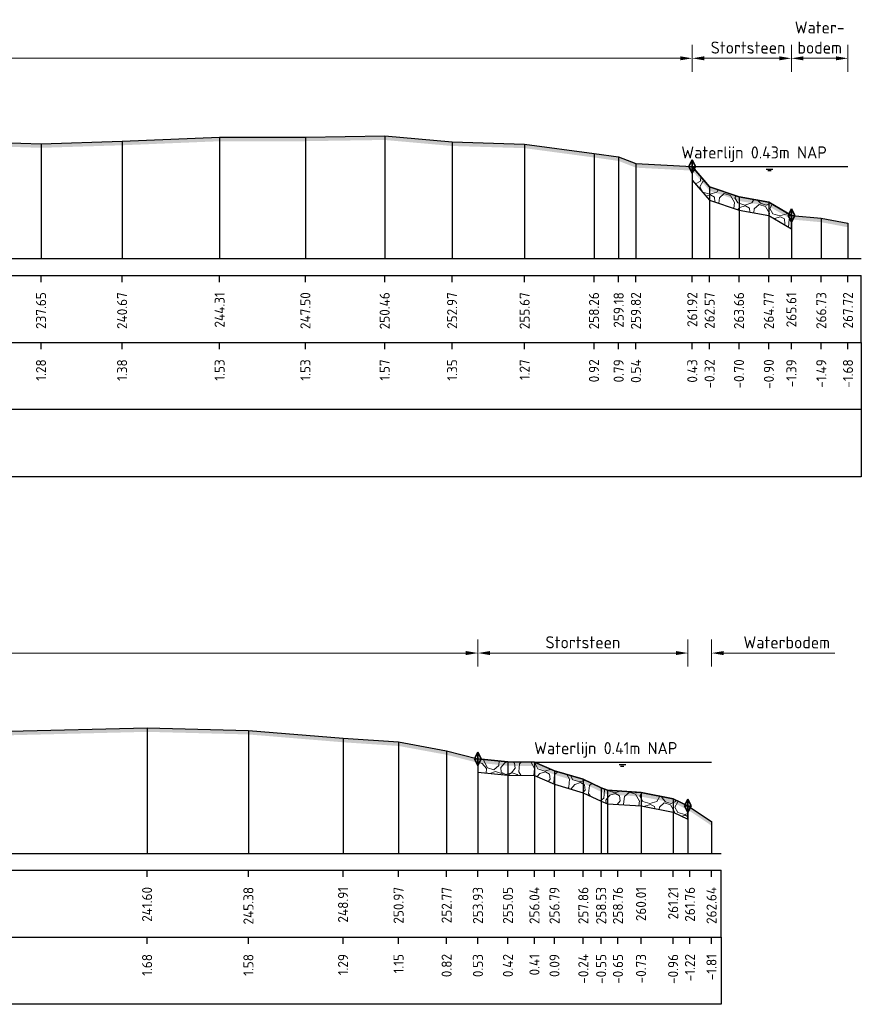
# Model space of a CAD drawing. Header units: metres. Extents: x 128583 to 136452, y 412329 to 415128.
# Tile 242 of 256: x 135183 to 135214, y 414970 to 415007. Entities that reach past the tile are written whole.
import ezdxf
from ezdxf.enums import TextEntityAlignment as Align

# ---------------------------------------------------------------- set-up
doc = ezdxf.new("R2010")
doc.units = ezdxf.units.M
doc.header["$PDMODE"] = 35
doc.header["$PDSIZE"] = 0.075
for name, color, linetype, lineweight in [('B-ME-VH-KANT ASFALT-SD', 7, 'Continuous', 25), ('B-ME-VH-VERHARDING_BESTORTING-A', 252, 'Continuous', 18), ('X-ME-AL-PROFIEL_HUIDIG MAAIVELD-GD', 8, 'Continuous', 0), ('X-XX-AL-DETAIL1-M', 7, 'Continuous', 18), ('X-XX-AL-GEBRUIKTE XREFS-GD', 7, 'Continuous', 35), ('X-XX-AL-NAP-T18', 7, 'Continuous', 18)]:
    doc.layers.add(name, color=color, linetype=linetype, lineweight=lineweight)
for name, color, linetype in [('X-ME-AL-PROFIEL_MAAIVELD-GD', 8, 'Continuous'), ('X-ME-AL-PROFIEL_STORTSTEEN-GD', 7, 'Continuous'), ('X-ME-AL-PROFIEL_WATERLIJN-GD', 150, 'Continuous'), ('X-ME-AL-PROFIEL_ZTST-GD', 7, 'Continuous'), ('X-ME-AL-PROFIELRASTER-S', 7, 'Continuous')]:
    doc.layers.add(name, color=color, linetype=linetype)
doc.styles.add('NLCS-ISO-ANNOTATIEF-T18', font='NLCS-ISO.ttf', dxfattribs={"height": 1.8})
doc.styles.add('NLCS-ISO-ANNOTATIVE-T18', font='NLCS-ISO.ttf', dxfattribs={"height": 1.8})
doc.dimstyles.new('NLCS-ANNOTATIEF-T18-PIJL_L2_H0', dxfattribs={"dimtxt": 2.5, "dimasz": 1.8, "dimexe": 2, "dimexo": 2, "dimgap": 0.7, "dimtad": 1, "dimzin": 0, "dimdsep": 46, "dimtxsty": 'NLCS-ISO-ANNOTATIEF-T18', "dimcen": 0, "dimdle": 2, "dimclrd": 256, "dimclre": 256, "dimclrt": 10, "dimaunit": 2, "dimadec": 0, "dimazin": 0, "dimtfac": 1, "dimtdec": 3, "dimtofl": 0, "dimtmove": 0, "dimatfit": 3, "dimfxl": 2, "dimfxlon": 1, "dimtfillclr": 256, "dimtolj": 1, "dimtzin": 0, "dimlwd": -1, "dimlwe": -1, "dimarcsym": 0})

# ---------------------------------------------------------------- blocks, each defined once
blk = doc.blocks.new('SAL-PROFIELRASTER_BALK_EIND1-D')
at = {"color": 0, "linetype": 'ByBlock', "lineweight": -2}
blk.add_line((1, -12.5), (1, -2.5), dxfattribs=at)
at = {"color": 0, "linetype": 'ByBlock', "lineweight": -2, "flags": 128}
for points in [[(0, 0), (1, 0)], [(0, -2.5), (1, -2.5)], [(0, -12.5), (1, -12.5)]]:
    blk.add_lwpolyline(points, dxfattribs=at)
blk = doc.blocks.new('SAL-PROFIELRASTER_BALK_EIND2-D')
at = {"color": 0, "linetype": 'ByBlock', "lineweight": -2}
for p, q in [((1, -2.5), (1, -12.5)), ((1, -12.5), (0, -12.5))]:
    blk.add_line(p, q, dxfattribs=at)
blk = doc.blocks.new('SAL-PROFIELRASTER_BALK_DATA-D')
at = {"color": 0, "linetype": 'ByBlock', "lineweight": -2}
blk.add_lwpolyline([(0, -3.5), (0, -2.5)], dxfattribs=at)
at = {"color": 0, "linetype": 'ByBlock', "lineweight": -2, "style": 'NLCS-ISO-ANNOTATIVE-T18'}
blk.add_attdef('GETAL', text='', height=1.5, rotation=90, dxfattribs=at).set_placement((0.75, -5), align=Align.RIGHT)
blk = doc.blocks.new('SAL-PROFIELRASTER_AANHAAL-D')
at = {"color": 9, "linetype": 'ByBlock', "lineweight": -2, "flags": 128}
blk.add_lwpolyline([(0, 1), (0, 0)], dxfattribs=at)
blk = doc.blocks.new('*D43')
at = {"layer": 'Defpoints', "color": 0, "transparency": 16777216}
for p in [(135207.851, 415005.076), (135207.851, 414993.813), (135211.546, 414993.813)]:
    blk.add_point(p, dxfattribs=at)
at = {"layer": 'X-XX-AL-DETAIL1-M', "transparency": 16777216}
for p, q in [((135207.851, 415004.576), (135207.851, 415005.576)), ((135211.546, 415004.576), (135211.546, 415005.576)), ((135211.096, 415005.076), (135208.301, 415005.076))]:
    blk.add_line(p, q, dxfattribs=at)
for points in [[(135208.301, 415005.151), (135208.301, 415005.001), (135207.851, 415005.076)], [(135211.096, 415005.151), (135211.096, 415005.001), (135211.546, 415005.076)]]:
    blk.add_solid(points, dxfattribs=at)
at = {"layer": 'X-XX-AL-DETAIL1-M', "color": 10, "transparency": 16777216, "insert": (135209.931, 415005.476), "char_height": 0.45, "attachment_point": 5, "style": 'NLCS-ISO-ANNOTATIEF-T18'}
blk.add_mtext('\\A1;Stortsteen', dxfattribs=at)
blk = doc.blocks.new('*D48')
at = {"layer": 'Defpoints', "color": 0, "transparency": 16777216}
for p in [(135141.027, 414982.912), (135141.027, 414978.194), (135199.863, 414975.447)]:
    blk.add_point(p, dxfattribs=at)
at = {"layer": 'X-XX-AL-DETAIL1-M', "transparency": 16777216}
for p, q in [((135141.027, 414982.412), (135141.027, 414983.412)), ((135199.863, 414982.412), (135199.863, 414983.412)), ((135199.413, 414982.912), (135141.477, 414982.912))]:
    blk.add_line(p, q, dxfattribs=at)
for points in [[(135141.477, 414982.987), (135141.477, 414982.837), (135141.027, 414982.912)], [(135199.413, 414982.987), (135199.413, 414982.837), (135199.863, 414982.912)]]:
    blk.add_solid(points, dxfattribs=at)
at = {"layer": 'X-XX-AL-DETAIL1-M', "color": 10, "transparency": 16777216, "insert": (135170.445, 414983.312), "char_height": 0.45, "attachment_point": 5, "style": 'NLCS-ISO-ANNOTATIEF-T18'}
blk.add_mtext('\\A1;Gras', dxfattribs=at)
blk = doc.blocks.new('*D49')
at = {"layer": 'Defpoints', "color": 0, "transparency": 16777216}
for p in [(135199.863, 414982.912), (135199.863, 414975.447), (135207.692, 414975.447)]:
    blk.add_point(p, dxfattribs=at)
at = {"layer": 'X-XX-AL-DETAIL1-M', "transparency": 16777216}
for p, q in [((135199.863, 414982.412), (135199.863, 414983.412)), ((135207.692, 414982.412), (135207.692, 414983.412)), ((135207.242, 414982.912), (135200.313, 414982.912))]:
    blk.add_line(p, q, dxfattribs=at)
for points in [[(135200.313, 414982.987), (135200.313, 414982.837), (135199.863, 414982.912)], [(135207.242, 414982.987), (135207.242, 414982.837), (135207.692, 414982.912)]]:
    blk.add_solid(points, dxfattribs=at)
at = {"layer": 'X-XX-AL-DETAIL1-M', "color": 10, "transparency": 16777216, "insert": (135203.777, 414983.312), "char_height": 0.45, "attachment_point": 5, "style": 'NLCS-ISO-ANNOTATIEF-T18'}
blk.add_mtext('\\A1;Stortsteen', dxfattribs=at)
blk = doc.blocks.new('SVH-KANT STORTSTEEN DWP-SOD')
at = {"flags": 128}
blk.add_lwpolyline([(-0.25, 0), (0.25, 0)], dxfattribs=at)
at = {"layer": 'X-XX-AL-GEBRUIKTE XREFS-GD', "flags": 128}
for points in [[(0, 0.5), (-0.25, 0)], [(-0.25, 0), (0, -0.5)], [(0, -0.5), (0, 0.5)], [(0, 0.5), (0.25, 0)], [(0.25, 0), (0, -0.5)]]:
    blk.add_lwpolyline(points, dxfattribs=at)
blk = doc.blocks.new('*D98')
at = {"layer": 'Defpoints', "color": 0, "transparency": 16777216}
for p in [(135138.948, 415005.076), (135207.851, 415001.041), (135138.948, 415000.362)]:
    blk.add_point(p, dxfattribs=at)
at = {"layer": 'X-XX-AL-DETAIL1-M', "transparency": 16777216}
for p, q in [((135138.948, 415004.576), (135138.948, 415005.576)), ((135207.851, 415004.576), (135207.851, 415005.576)), ((135207.401, 415005.076), (135139.398, 415005.076))]:
    blk.add_line(p, q, dxfattribs=at)
for points in [[(135139.398, 415005.151), (135139.398, 415005.001), (135138.948, 415005.076)], [(135207.401, 415005.151), (135207.401, 415005.001), (135207.851, 415005.076)]]:
    blk.add_solid(points, dxfattribs=at)
at = {"layer": 'X-XX-AL-DETAIL1-M', "color": 10, "transparency": 16777216, "insert": (135173.39, 415005.476), "char_height": 0.45, "attachment_point": 5, "style": 'NLCS-ISO-ANNOTATIEF-T18'}
blk.add_mtext('\\A1;Gras', dxfattribs=at)
blk = doc.blocks.new('*D101')
at = {"layer": 'Defpoints', "color": 0, "transparency": 16777216}
for p in [(135211.546, 415005.076), (135211.546, 414999.221), (135213.654, 414997.61)]:
    blk.add_point(p, dxfattribs=at)
at = {"layer": 'X-XX-AL-DETAIL1-M', "transparency": 16777216}
for p, q in [((135211.546, 415004.576), (135211.546, 415005.576)), ((135213.654, 415004.576), (135213.654, 415005.576)), ((135213.204, 415005.076), (135211.996, 415005.076))]:
    blk.add_line(p, q, dxfattribs=at)
for points in [[(135211.996, 415005.151), (135211.996, 415005.001), (135211.546, 415005.076)], [(135213.204, 415005.151), (135213.204, 415005.001), (135213.654, 415005.076)]]:
    blk.add_solid(points, dxfattribs=at)
at = {"layer": 'X-XX-AL-DETAIL1-M', "color": 10, "transparency": 16777216, "insert": (135212.6, 415005.851), "char_height": 0.45, "attachment_point": 5, "style": 'NLCS-ISO-ANNOTATIEF-T18'}
blk.add_mtext('\\A1;Water-\\Pbodem', dxfattribs=at)
blk = doc.blocks.new('*D102')
at = {"layer": 'Defpoints', "color": 0, "transparency": 16777216}
for p in [(135207.692, 414982.912), (135207.692, 414975.443), (135208.569, 414975.447)]:
    blk.add_point(p, dxfattribs=at)
at = {"layer": 'X-XX-AL-DETAIL1-M', "transparency": 16777216}
for p, q in [((135207.692, 414982.412), (135207.692, 414983.412)), ((135208.569, 414982.412), (135208.569, 414983.412)), ((135207.242, 414982.912), (135206.792, 414982.912)), ((135209.019, 414982.912), (135213.167, 414982.912))]:
    blk.add_line(p, q, dxfattribs=at)
for points in [[(135207.242, 414982.987), (135207.242, 414982.837), (135207.692, 414982.912)], [(135209.019, 414982.987), (135209.019, 414982.837), (135208.569, 414982.912)]]:
    blk.add_solid(points, dxfattribs=at)
at = {"layer": 'X-XX-AL-DETAIL1-M', "color": 10, "transparency": 16777216, "insert": (135211.372, 414983.312), "char_height": 0.45, "attachment_point": 5, "style": 'NLCS-ISO-ANNOTATIEF-T18'}
blk.add_mtext('\\A1;Waterbodem', dxfattribs=at)

msp = doc.modelspace()

# ---------------------------------------------------------------- hatches: boundary and pattern name
at = {"layer": 'B-ME-VH-VERHARDING_BESTORTING-A'}
h = msp.add_hatch(dxfattribs=at)
h.set_pattern_fill('AVH-BESTORTING_01', color=256, scale=0.1, pattern_type=2)
h.set_pattern_definition([(342.742, (135211.9325, 415001.2346), (0.5398, 0.9774), [0.27272, -1.09194]), (17.258, (135210.8897, 415001.5586), (0.5398, 0.9774), [0.27272, -1.6572]), (61.09, (135211.1501, 415001.6395), (-1.3032, 0.40486), [0.22313, -0.8934]), (118.911, (135212.0214, 415000.4525), (-0.5398, -0.97741), [0.22313, -1.3559]), (162.742, (135211.1501, 415002.0301), (-0.5398, -0.9774), [0.27272, -1.09194]), (197.258, (135210.8897, 415002.111), (-0.5398, -0.9774), [0.27272, -1.6572]), (241.09, (135210.6292, 415002.0303), (1.3032, -0.40486), [0.22313, -0.8934]), (298.911, (135211.0612, 415002.8122), (0.5398, 0.97741), [0.22313, -1.3559]), (342.742, (135209.2926, 415002.6574), (-0.76339, 1.38224), [0.2434, -1.12122]), (40.852, (135207.90568, 414999.653), (0.539802, 0.9774), [0.24469, -3.61913]), (84.587, (135209.71015, 415002.74526), (-0.22359, 2.359645), [0.29716, -3.05481]), (118.911, (135211.0412, 415002.6348), (-1.3032, 0.40486), [0.29575, -1.2833]), (162.742, (135209.5952, 415003.3), (0.76339, -1.38224), [0.24484, -1.11975]), (40.852, (135207.55733, 415000.2808), (0.539802, 0.9774), [0.24409, -3.61972]), (84.587, (135209.14877, 415002.91785), (-0.5398, -0.977407), [0.29647, -3.05553]), (298.911, (135209.1488, 415002.91785), (1.3032, -0.40486), [0.29753, -1.28153]), (26.669, (135206.69393, 415000.8195), (-1.842996, -0.572553), [0.18275, -4.54613]), (84.587, (135209.7798, 415003.4285), (-0.5398, -0.977407), [0.18319, -3.16878]), (131.7624, (135208.2703, 415006.3754), (-2.066604, 1.787101), [0.24466, -4.00428]), (162.742, (135206.7115, 415001.266), (-0.5398, -0.97739), [0.19694, -1.1677]), (26.669, (135206.35996, 415001.24235), (-1.842996, -0.572553), [0.18297, -4.54591]), (84.587, (135209.2636, 415003.56964), (-0.5398, -0.977407), [0.20094, -3.15103]), (131.7624, (135207.87665, 415006.1775), (-2.066604, 1.787101), [0.20994, -4.039]), (342.742, (135209.4034, 415003.413), (0.5398, 0.9774), [0.22313, -1.1415]), (50.2416, (135209.63933, 415001.49554), (0.53979, 0.97739), [0.21713, -6.88472]), (95.413, (135209.7782, 415001.66245), (-0.76339, 1.38224), [0.19056, -2.17966]), (150.939, (135206.93024, 415005.02148), (-1.303193, 0.404858), [0.17556, -5.17047]), (197.258, (135209.60674, 415001.9374), (1.30319, -0.40485), [0.22316, -1.70672]), (50.2416, (135209.24565, 415001.69335), (0.53979, 0.97739), [0.23138, -6.87047]), (95.413, (135209.262, 415001.5206), (-0.76339, 1.38224), [0.17353, -2.1967]), (150.939, (135206.59627, 415004.59867), (-1.303193, 0.404858), [0.18788, -5.15816]), (17.258, (135209.42624, 415001.4293), (-1.30319, 0.40485), [0.22313, -1.70675])])
h.paths.add_polyline_path([(135211.546, 414999.221), (135210.706, 414999.715), (135209.594, 414999.913), (135208.497, 415000.292), (135207.851, 415001.041), (135207.851, 415000.541), (135208.497, 414999.792), (135209.594, 414999.413), (135210.706, 414999.215), (135211.546, 414998.721)])
h = msp.add_hatch(dxfattribs=at)
h.set_pattern_fill('AVH-BESTORTING_01', color=256, scale=0.1, pattern_type=2)
h.set_pattern_definition([(342.742, (135203.9436, 414979.1665), (0.5398, 0.9774), [0.27272, -1.09194]), (17.258, (135202.9009, 414979.49046), (0.5398, 0.9774), [0.27272, -1.65719]), (61.09, (135203.1613, 414979.5714), (-1.3032, 0.40486), [0.22313, -0.8934]), (118.91, (135204.03255, 414978.3844), (-0.5398, -0.97741), [0.22313, -1.3559]), (162.742, (135203.1613, 414979.962), (-0.5398, -0.97739), [0.27272, -1.09194]), (197.258, (135202.9009, 414980.0429), (-0.5398, -0.9774), [0.27272, -1.65719]), (241.09, (135202.6404, 414979.9622), (1.3032, -0.40486), [0.22313, -0.8934]), (298.911, (135203.0724, 414980.7441), (0.5398, 0.97741), [0.22313, -1.35591]), (342.742, (135201.3038, 414980.5893), (-0.76339, 1.38224), [0.24341, -1.12122]), (40.852, (135199.91687, 414977.58487), (0.539802, 0.977399), [0.24469, -3.61913]), (84.587, (135201.72134, 414980.6771), (-0.22359, 2.359645), [0.29716, -3.05481]), (118.911, (135203.0524, 414980.5667), (-1.30321, 0.40486), [0.29575, -1.28331]), (162.742, (135201.6064, 414981.2318), (0.76339, -1.38224), [0.24484, -1.11975]), (40.852, (135199.5685, 414978.21265), (0.539802, 0.977399), [0.24409, -3.61972]), (84.587, (135201.15996, 414980.8497), (-0.5398, -0.977407), [0.29647, -3.05553]), (298.911, (135201.16, 414980.8497), (1.30321, -0.40486), [0.29753, -1.28153]), (26.669, (135198.70512, 414978.75137), (-1.842996, -0.572553), [0.18275, -4.54613]), (84.587, (135201.791, 414981.36037), (-0.5398, -0.977407), [0.18319, -3.16878]), (131.7624, (135200.2815, 414984.30725), (-2.066604, 1.787101), [0.24466, -4.00428]), (162.742, (135198.7227, 414979.1979), (-0.5398, -0.97739), [0.19694, -1.16769]), (26.669, (135198.37115, 414979.1742), (-1.842996, -0.572553), [0.18297, -4.54591]), (84.587, (135201.2748, 414981.5015), (-0.5398, -0.977407), [0.20094, -3.15103]), (131.7624, (135199.88784, 414984.10937), (-2.066604, 1.787101), [0.20994, -4.039]), (342.742, (135201.4146, 414981.3449), (0.5398, 0.97739), [0.22313, -1.1415]), (50.2416, (135201.65052, 414979.4274), (0.53979, 0.97739), [0.21713, -6.88472]), (95.413, (135201.7894, 414979.5943), (-0.76339, 1.38224), [0.19056, -2.17966]), (150.9388, (135198.94143, 414982.95334), (-1.303193, 0.404858), [0.17556, -5.17047]), (197.258, (135201.6179, 414979.8693), (1.30319, -0.40485), [0.22316, -1.70672]), (50.2416, (135201.25684, 414979.62521), (0.5397897, 0.97739), [0.23138, -6.87047]), (95.413, (135201.2732, 414979.45246), (-0.76339, 1.38224), [0.17353, -2.19669]), (150.9388, (135198.60746, 414982.53053), (-1.303193, 0.404858), [0.18788, -5.15816]), (17.258, (135201.4374, 414979.3612), (-1.30319, 0.40485), [0.22313, -1.70675])])
h.paths.add_polyline_path([(135207.692, 414977.22), (135207.139, 414977.483), (135205.942, 414977.713), (135204.691, 414977.798), (135204.456, 414977.893), (135203.792, 414978.208), (135202.718, 414978.528), (135201.971, 414978.852), (135200.981, 414978.862), (135199.863, 414978.973), (135199.863, 414978.473), (135200.981, 414978.362), (135201.971, 414978.352), (135202.718, 414978.028), (135203.792, 414977.708), (135204.456, 414977.393), (135204.691, 414977.298), (135205.942, 414977.213), (135207.139, 414976.983), (135207.692, 414976.72)])
at = {"layer": 'X-ME-AL-PROFIEL_HUIDIG MAAIVELD-GD'}
h = msp.add_hatch(dxfattribs=at)
h.set_pattern_fill('AGR-MAAIVELD', color=256, scale=0.1, pattern_type=2)
h.set_pattern_definition([(45, (-1.84706, 78.0789), (-0.5000001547, 0.5000001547), []), (45, (-1.9185, 78.1503), (0, 1.0000003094), [0.707107, -0.707107]), (45, (-1.9899, 78.22176), (0, 1.0000003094), [0.707107, -0.707107]), (45, (-2.06234, 78.2942), (0, 1.0000003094), [0.707107, -0.707107]), (45, (-2.1328, 78.3646), (0, 1.0000003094), [0.707107, -0.707107]), (45, (-2.2042, 78.43604), (0, 1.0000003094), [0.707107, -0.707107]), (45, (-2.2756, 78.5075), (0, 1.0000003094), [0.707107, -0.707107]), (315, (-1.84706, 78.0789), (0.5000001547, 0.5000001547), []), (315, (-1.7756, 78.1503), (1.0000003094, -3e-16), [0.707107, -0.707107]), (315, (-1.7042, 78.22176), (1.0000003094, -3e-16), [0.707107, -0.707107]), (315, (-1.6318, 78.2942), (1.0000003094, -3e-16), [0.707107, -0.707107]), (315, (-1.56134, 78.3646), (1.0000003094, -3e-16), [0.707107, -0.707107]), (315, (-1.4899, 78.43604), (1.0000003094, -3e-16), [0.707107, -0.707107]), (315, (-1.4185, 78.5075), (1.0000003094, -3e-16), [0.707107, -0.707107])])
h.paths.add_polyline_path([(135213.654, 414998.929), (135212.659, 414999.118), (135211.546, 414999.221), (135210.706, 414999.715), (135209.594, 414999.913), (135208.497, 415000.292), (135207.851, 415001.041), (135205.751, 415001.151), (135205.109, 415001.4), (135204.19, 415001.531), (135201.604, 415001.878), (135198.903, 415001.959), (135196.39, 415002.183), (135193.435, 415002.138), (135190.237, 415002.136), (135186.604, 415001.986), (135183.582, 415001.89), (135179.786, 415002.013), (135176.539, 415002.242), (135173.478, 415002.372), (135170.523, 415002.472), (135166.621, 415002.443), (135163.662, 415002.343), (135160.698, 415002.253), (135157.45, 415001.894), (135153.613, 415001.825), (135150.451, 415001.772), (135146.663, 415001.795), (135143.024, 415001.816), (135140.389, 415001.681), (135139.061, 415000.816), (135138.948, 415000.362), (135138.605, 414999.786), (135138.183, 414999.618), (135137.325, 414999.737), (135136.597, 414999.947), (135136.321, 415000.272), (135135.774, 415001.042), (135135.039, 415001.111), (135131.429, 415001.3), (135128.397, 415001.277), (135124.868, 415001.407), (135121.178, 415001.231), (135117.856, 415001.246), (135113.479, 415001.334), (135109.01, 415001.227), (135105.657, 415001.229), (135101.97, 415001.355), (135097.696, 415001.398), (135093.407, 415001.285), (135089.454, 415001.33), (135085.418, 415001.419), (135081.052, 415001.409), (135077.063, 415001.289), (135073.02, 415001.43), (135069.007, 415001.435), (135064.671, 415001.367), (135060.69, 415001.311), (135056.662, 415001.342), (135052.68, 415001.342), (135048.505, 415001.301), (135044.062, 415001.256), (135040.414, 415001.363), (135036.157, 415001.315), (135031.83, 415001.34), (135028.324, 415001.412), (135024.23, 415001.291), (135019.901, 415001.365), (135016.006, 415001.264), (135012.585, 415001.393), (135008.308, 415001.372), (135003.777, 415001.407), (134999.276, 415001.312), (134994.672, 415001.447), (134990.385, 415001.306), (134985.888, 415001.302), (134981.519, 415001.305), (134977.166, 415001.36), (134972.819, 415001.361), (134969.309, 415001.397), (134966.056, 415001.415), (134962.776, 415001.453), (134958.663, 415001.575), (134955.772, 415001.675), (134953.048, 415001.745), (134950.78, 415001.823), (134948.332, 415001.872), (134945.931, 415001.95), (134945.931, 415001.8), (134948.332, 415001.722), (134950.78, 415001.673), (134953.048, 415001.595), (134955.772, 415001.525), (134958.663, 415001.425), (134962.776, 415001.303), (134966.056, 415001.265), (134969.309, 415001.247), (134972.819, 415001.211), (134977.166, 415001.21), (134981.519, 415001.155), (134985.888, 415001.152), (134990.385, 415001.156), (134994.672, 415001.297), (134999.276, 415001.162), (135003.777, 415001.257), (135008.308, 415001.222), (135012.585, 415001.243), (135016.006, 415001.114), (135019.901, 415001.215), (135024.23, 415001.141), (135028.324, 415001.262), (135031.83, 415001.19), (135036.157, 415001.165), (135040.414, 415001.213), (135044.062, 415001.106), (135048.505, 415001.151), (135052.68, 415001.192), (135056.662, 415001.192), (135060.69, 415001.161), (135064.671, 415001.217), (135069.007, 415001.285), (135073.02, 415001.28), (135077.063, 415001.139), (135081.052, 415001.259), (135085.418, 415001.269), (135089.454, 415001.18), (135093.407, 415001.135), (135097.696, 415001.248), (135101.97, 415001.205), (135105.657, 415001.079), (135109.01, 415001.077), (135113.479, 415001.184), (135117.856, 415001.096), (135121.178, 415001.081), (135124.868, 415001.257), (135128.397, 415001.127), (135131.429, 415001.15), (135135.039, 415000.961), (135135.774, 415000.892), (135136.321, 415000.122), (135136.597, 414999.797), (135137.325, 414999.587), (135138.183, 414999.468), (135138.605, 414999.636), (135138.948, 415000.212), (135139.061, 415000.666), (135140.389, 415001.531), (135143.024, 415001.666), (135146.663, 415001.645), (135150.451, 415001.622), (135153.613, 415001.675), (135157.45, 415001.744), (135160.698, 415002.103), (135163.662, 415002.193), (135166.621, 415002.293), (135170.523, 415002.322), (135173.478, 415002.222), (135176.539, 415002.092), (135179.786, 415001.863), (135183.582, 415001.74), (135186.604, 415001.836), (135190.237, 415001.986), (135193.435, 415001.988), (135196.39, 415002.033), (135198.903, 415001.809), (135201.604, 415001.728), (135204.19, 415001.381), (135205.109, 415001.25), (135205.751, 415001.001), (135207.851, 415000.891), (135208.497, 415000.142), (135209.594, 414999.763), (135210.706, 414999.565), (135211.546, 414999.071), (135212.659, 414998.968), (135213.654, 414998.779)])
h = msp.add_hatch(dxfattribs=at)
h.set_pattern_fill('AGR-MAAIVELD', color=256, scale=0.1, pattern_type=2)
h.set_pattern_definition([(45, (0, 102.8921), (-0.5000001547, 0.5000001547), []), (45, (-0.0714, 102.96355), (0, 1.0000003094), [0.707107, -0.707107]), (45, (-0.14286, 103.035), (0, 1.0000003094), [0.707107, -0.707107]), (45, (-0.2153, 103.1074), (0, 1.0000003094), [0.707107, -0.707107]), (45, (-0.2857, 103.1778), (0, 1.0000003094), [0.707107, -0.707107]), (45, (-0.35714, 103.24926), (0, 1.0000003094), [0.707107, -0.707107]), (45, (-0.4286, 103.3207), (0, 1.0000003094), [0.707107, -0.707107]), (315, (0, 102.8921), (0.5000001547, 0.5000001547), []), (315, (0.0714, 102.96355), (1.0000003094, -3e-16), [0.707107, -0.707107]), (315, (0.14286, 103.035), (1.0000003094, -3e-16), [0.707107, -0.707107]), (315, (0.2153, 103.1074), (1.0000003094, -3e-16), [0.707107, -0.707107]), (315, (0.2857, 103.1778), (1.0000003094, -3e-16), [0.707107, -0.707107]), (315, (0.35714, 103.24926), (1.0000003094, -3e-16), [0.707107, -0.707107]), (315, (0.4286, 103.3207), (1.0000003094, -3e-16), [0.707107, -0.707107])])
h.paths.add_polyline_path([(135208.569, 414976.631), (135207.692, 414977.22), (135207.139, 414977.483), (135205.942, 414977.713), (135204.691, 414977.798), (135204.456, 414977.893), (135203.792, 414978.208), (135202.718, 414978.528), (135201.971, 414978.852), (135200.981, 414978.862), (135199.863, 414978.973), (135198.697, 414979.271), (135196.906, 414979.6), (135194.838, 414979.737), (135191.312, 414980.029), (135187.535, 414980.126), (135182.408, 414979.998), (135176.279, 414979.783), (135171.983, 414979.918), (135166.597, 414980.123), (135162.492, 414980.256), (135158.616, 414980.118), (135153.627, 414979.644), (135149.131, 414979.452), (135146.403, 414979.435), (135142.748, 414979.14), (135142.107, 414978.896), (135140.99, 414978.17), (135140.377, 414977.804), (135139.979, 414977.805), (135138.945, 414978.194), (135138.3, 414978.842), (135137.258, 414979.338), (135133.652, 414979.438), (135128.625, 414979.415), (135124.788, 414979.5), (135119.945, 414979.413), (135114.864, 414979.349), (135109.64, 414979.297), (135104.226, 414979.391), (135098.98, 414979.438), (135093.99, 414979.414), (135089.033, 414979.366), (135082.909, 414979.243), (135078.204, 414979.185), (135073.384, 414979.224), (135068.656, 414979.331), (135063.83, 414979.321), (135058.453, 414979.328), (135053.369, 414979.329), (135048.451, 414979.352), (135043.683, 414979.36), (135037.909, 414979.26), (135033.154, 414979.269), (135028.386, 414979.209), (135023.697, 414979.295), (135018.983, 414979.321), (135014.485, 414979.265), (135009.589, 414979.074), (135004.769, 414979.087), (135000.114, 414979.239), (134995.308, 414979.276), (134990.747, 414979.256), (134985.881, 414979.24), (134980.493, 414979.16), (134975.833, 414979.174), (134971.175, 414979.197), (134966.05, 414979.194), (134961.692, 414979.159), (134957.25, 414979.142), (134954.182, 414979.128), (134952.207, 414978.888), (134951.134, 414978.31), (134950.415, 414977.997), (134949.984, 414978.002), (134949.695, 414978.319), (134948.784, 414979.186), (134947.38, 414979.441), (134945.931, 414979.542), (134945.931, 414979.392), (134947.38, 414979.291), (134948.784, 414979.036), (134949.695, 414978.169), (134949.984, 414977.852), (134950.415, 414977.847), (134951.134, 414978.16), (134952.207, 414978.738), (134954.182, 414978.978), (134957.25, 414978.992), (134961.692, 414979.009), (134966.05, 414979.044), (134971.175, 414979.047), (134975.833, 414979.024), (134980.493, 414979.01), (134985.881, 414979.09), (134990.747, 414979.106), (134995.308, 414979.126), (135000.114, 414979.089), (135004.769, 414978.937), (135009.589, 414978.924), (135014.485, 414979.115), (135018.983, 414979.171), (135023.697, 414979.145), (135028.386, 414979.059), (135033.154, 414979.119), (135037.909, 414979.11), (135043.683, 414979.21), (135048.451, 414979.202), (135053.369, 414979.179), (135058.453, 414979.178), (135063.83, 414979.171), (135068.656, 414979.181), (135073.384, 414979.074), (135078.204, 414979.035), (135082.909, 414979.093), (135089.033, 414979.216), (135093.99, 414979.264), (135098.98, 414979.288), (135104.226, 414979.241), (135109.64, 414979.147), (135114.864, 414979.199), (135119.945, 414979.263), (135124.788, 414979.35), (135128.625, 414979.265), (135133.652, 414979.288), (135137.258, 414979.188), (135138.3, 414978.692), (135138.945, 414978.044), (135139.979, 414977.655), (135140.377, 414977.654), (135140.99, 414978.02), (135142.107, 414978.746), (135142.748, 414978.99), (135146.403, 414979.285), (135149.131, 414979.302), (135153.627, 414979.494), (135158.616, 414979.968), (135162.492, 414980.106), (135166.597, 414979.973), (135171.983, 414979.768), (135176.279, 414979.633), (135182.408, 414979.848), (135187.535, 414979.976), (135191.312, 414979.879), (135194.838, 414979.587), (135196.906, 414979.45), (135198.697, 414979.121), (135199.863, 414978.823), (135200.981, 414978.712), (135201.971, 414978.702), (135202.718, 414978.378), (135203.792, 414978.058), (135204.456, 414977.743), (135204.691, 414977.648), (135205.942, 414977.563), (135207.139, 414977.333), (135207.692, 414977.07), (135208.569, 414976.481)])

# ---------------------------------------------------------------- linework, layer by layer
at = {"layer": 'X-ME-AL-PROFIEL_MAAIVELD-GD'}
for points in [[(135179.786, 415002.013), (135183.582, 415001.89), (135186.604, 415001.986), (135190.237, 415002.136), (135193.435, 415002.138), (135196.39, 415002.183), (135198.903, 415001.959), (135201.604, 415001.878), (135204.19, 415001.531), (135205.109, 415001.4), (135205.751, 415001.151), (135207.851, 415001.041), (135208.497, 415000.292), (135209.594, 414999.913), (135210.706, 414999.715), (135211.546, 414999.221), (135212.659, 414999.118), (135213.654, 414998.929)], [(135149.131, 414979.452), (135153.627, 414979.644), (135158.616, 414980.118), (135162.492, 414980.256), (135166.597, 414980.123), (135171.983, 414979.918), (135176.279, 414979.783), (135182.408, 414979.998), (135187.535, 414980.126), (135191.312, 414980.029), (135194.838, 414979.737), (135196.906, 414979.6), (135198.697, 414979.271), (135199.863, 414978.973), (135200.981, 414978.862), (135201.971, 414978.852), (135202.718, 414978.528), (135203.792, 414978.208), (135204.456, 414977.893), (135204.691, 414977.798), (135205.942, 414977.713), (135207.139, 414977.483), (135207.692, 414977.22), (135208.569, 414976.631)]]:
    msp.add_lwpolyline(points, dxfattribs=at)
at = {"layer": 'X-ME-AL-PROFIEL_STORTSTEEN-GD'}
for points in [[(135211.546, 414999.221), (135210.706, 414999.715), (135209.594, 414999.913), (135208.497, 415000.292), (135207.851, 415001.041), (135207.851, 415000.541), (135208.497, 414999.792), (135209.594, 414999.413), (135210.706, 414999.215), (135211.546, 414998.721)], [(135207.692, 414977.22), (135207.139, 414977.483), (135205.942, 414977.713), (135204.691, 414977.798), (135204.456, 414977.893), (135203.792, 414978.208), (135202.718, 414978.528), (135201.971, 414978.852), (135200.981, 414978.862), (135199.863, 414978.973), (135199.863, 414978.473), (135200.981, 414978.362), (135201.971, 414978.352), (135202.718, 414978.028), (135203.792, 414977.708), (135204.456, 414977.393), (135204.691, 414977.298), (135205.942, 414977.213), (135207.139, 414976.983), (135207.692, 414976.72)]]:
    msp.add_lwpolyline(points, close=True, dxfattribs=at)
at = {"layer": 'X-ME-AL-PROFIEL_WATERLIJN-GD'}
for points in [[(135207.851, 415001.041), (135213.654, 415001.041)], [(135210.606, 415000.942), (135210.856, 415000.942)], [(135210.662, 415000.892), (135210.787, 415000.892)], [(135201.971, 414978.852), (135208.569, 414978.852)], [(135205.123, 414978.753), (135205.373, 414978.753)], [(135205.179, 414978.703), (135205.304, 414978.703)]]:
    msp.add_lwpolyline(points, dxfattribs=at)
at = {"layer": 'X-ME-AL-PROFIEL_ZTST-GD'}
msp.add_lwpolyline([(135199.863, 414978.973), (135199.863, 414978.973)], dxfattribs=at)

# ---------------------------------------------------------------- block references
at = {"layer": 'B-ME-VH-KANT ASFALT-SD', "xscale": 0.5, "yscale": 0.5, "zscale": 0.5}
for p in [(135207.851, 415001.041), (135211.546, 414999.221), (135199.863, 414978.973), (135207.692, 414977.22)]:
    msp.add_blockref('SVH-KANT STORTSTEEN DWP-SOD', p, dxfattribs=at)
at = {"layer": 'X-ME-AL-PROFIELRASTER-S'}
for p, yscale in [((135190.237, 414997.61), 4.526), ((135193.435, 414997.61), 4.528), ((135196.39, 414997.61), 4.573), ((135183.582, 414997.61), 4.28), ((135186.604, 414997.61), 4.375999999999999), ((135198.903, 414997.61), 4.349), ((135201.604, 414997.61), 4.268), ((135204.19, 414997.61), 3.921), ((135205.109, 414997.61), 3.79), ((135205.751, 414997.61), 3.541), ((135187.535, 414975.447), 4.679), ((135187.535, 414975.447), 4.679), ((135191.312, 414975.447), 4.582), ((135191.312, 414975.447), 4.582), ((135194.838, 414975.447), 4.29), ((135194.838, 414975.447), 4.29), ((135196.906, 414975.447), 4.153), ((135196.906, 414975.447), 4.153), ((135198.697, 414975.447), 3.824), ((135198.697, 414975.447), 3.824), ((135199.863, 414975.447), 3.526), ((135199.863, 414975.447), 3.526), ((135199.863, 414975.447), 3.526), ((135200.981, 414975.447), 3.415), ((135200.981, 414975.447), 3.415), ((135204.691, 414975.443), 2.355), ((135207.692, 414975.443), 1.777), ((135207.692, 414975.443), 1.777)]:
    msp.add_blockref('SAL-PROFIELRASTER_AANHAAL-D', p, dxfattribs=dict(at, yscale=yscale))
for name, p, xscale, yscale, zscale in [('SAL-PROFIELRASTER_AANHAAL-D', (135207.851, 414997.61), 0.7743173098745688, 3.431000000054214, 0.7743173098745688), ('SAL-PROFIELRASTER_AANHAAL-D', (135207.851, 414997.61), 0.7743173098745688, 3.431000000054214, 0.7743173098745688), ('SAL-PROFIELRASTER_AANHAAL-D', (135208.497, 414997.61), 0.7284084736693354, 2.682000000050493, 0.7284084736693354), ('SAL-PROFIELRASTER_AANHAAL-D', (135209.594, 414997.61), 0.6972449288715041, 2.303000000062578, 0.6972449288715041), ('SAL-PROFIELRASTER_AANHAAL-D', (135210.706, 414997.61), 0.6779388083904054, 2.105000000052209, 0.6779388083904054), ('SAL-PROFIELRASTER_AANHAAL-D', (135211.546, 414997.61), 0.6170049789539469, 1.611000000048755, 0.6170049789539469), ('SAL-PROFIELRASTER_AANHAAL-D', (135211.546, 414997.61), 0.6170049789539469, 1.611000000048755, 0.6170049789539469), ('SAL-PROFIELRASTER_AANHAAL-D', (135212.659, 414997.61), 0.6012759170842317, 1.508000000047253, 0.6012759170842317), ('SAL-PROFIELRASTER_AANHAAL-D', (135213.654, 414997.61), 0.5687796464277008, 1.319000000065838, 0.5687796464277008), ('SAL-PROFIELRASTER_BALK_EIND1-D', (134945.931, 414997.61), 268.22, 0.25, 260.4450191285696), ('SAL-PROFIELRASTER_BALK_EIND2-D', (134945.931, 414995.11), 268.22, 0.25, 260.4450191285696), ('SAL-PROFIELRASTER_BALK_EIND2-D', (134945.931, 414992.61), 268.22, 0.25, 260.4450191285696), ('SAL-PROFIELRASTER_AANHAAL-D', (135201.971, 414975.447), 0.7722839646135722, 3.40499999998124, 0.7722839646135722), ('SAL-PROFIELRASTER_AANHAAL-D', (135201.971, 414975.447), 0.7722839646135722, 3.40499999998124, 0.7722839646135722), ('SAL-PROFIELRASTER_AANHAAL-D', (135202.718, 414975.447), 0.7542227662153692, 3.080999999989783, 0.7542227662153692), ('SAL-PROFIELRASTER_AANHAAL-D', (135203.792, 414975.447), 0.7333333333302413, 2.760999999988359, 0.7333333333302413), ('SAL-PROFIELRASTER_AANHAAL-D', (135204.456, 414975.447), 0.7089855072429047, 2.445999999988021, 0.7089855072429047), ('SAL-PROFIELRASTER_AANHAAL-D', (135205.942, 414975.447), 0.6929663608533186, 2.265999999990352, 0.6929663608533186), ('SAL-PROFIELRASTER_AANHAAL-D', (135207.139, 414975.447), 0.6697368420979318, 2.035999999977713, 0.6697368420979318), ('SAL-PROFIELRASTER_AANHAAL-D', (135208.569, 414975.447), 0.541133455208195, 1.18399999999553, 0.541133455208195), ('SAL-PROFIELRASTER_BALK_EIND1-D', (134945.931, 414975.447), 263, 0.25, 255.6740663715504), ('SAL-PROFIELRASTER_BALK_EIND2-D', (134945.931, 414972.947), 263, 0.25, 255.6740663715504)]:
    msp.add_blockref(name, p, dxfattribs=dict(at, xscale=xscale, yscale=yscale, zscale=zscale))
at = {"layer": 'X-ME-AL-PROFIELRASTER-S', "xscale": 0.25, "yscale": 0.25, "zscale": 0.25}
for p, values in [((135183.582, 414997.61), {'GETAL': '237.65'}), ((135186.604, 414997.61), {'GETAL': '240.67'}), ((135190.237, 414997.61), {'GETAL': '244.31'}), ((135193.435, 414997.61), {'GETAL': '247.50'}), ((135196.39, 414997.61), {'GETAL': '250.46'}), ((135198.903, 414997.61), {'GETAL': '252.97'}), ((135201.604, 414997.61), {'GETAL': '255.67'}), ((135204.19, 414997.61), {'GETAL': '258.26'}), ((135205.109, 414997.61), {'GETAL': '259.18'}), ((135205.751, 414997.61), {'GETAL': '259.82'}), ((135207.851, 414997.61), {'GETAL': '261.92'}), ((135208.497, 414997.61), {'GETAL': '262.57'}), ((135209.594, 414997.61), {'GETAL': '263.66'}), ((135210.706, 414997.61), {'GETAL': '264.77'}), ((135211.546, 414997.61), {'GETAL': '265.61'}), ((135212.659, 414997.61), {'GETAL': '266.73'}), ((135213.654, 414997.61), {'GETAL': '267.72'}), ((135183.582, 414995.11), {'GETAL': '1.28'}), ((135186.604, 414995.11), {'GETAL': '1.38'}), ((135190.237, 414995.11), {'GETAL': '1.53'}), ((135193.435, 414995.11), {'GETAL': '1.53'}), ((135196.39, 414995.11), {'GETAL': '1.57'}), ((135198.903, 414995.11), {'GETAL': '1.35'}), ((135201.604, 414995.11), {'GETAL': '1.27'}), ((135204.19, 414995.11), {'GETAL': '0.92'}), ((135205.109, 414995.11), {'GETAL': '0.79'}), ((135205.751, 414995.11), {'GETAL': '0.54'}), ((135207.851, 414995.11), {'GETAL': '0.43'}), ((135208.497, 414995.11), {'GETAL': '-0.32'}), ((135209.594, 414995.11), {'GETAL': '-0.70'}), ((135210.706, 414995.11), {'GETAL': '-0.90'}), ((135211.546, 414995.11), {'GETAL': '-1.39'}), ((135212.659, 414995.11), {'GETAL': '-1.49'}), ((135213.654, 414995.11), {'GETAL': '-1.68'}), ((135187.535, 414975.447), {'GETAL': '241.60'}), ((135187.535, 414975.447), {'GETAL': '241.60'}), ((135191.312, 414975.447), {'GETAL': '245.38'}), ((135191.312, 414975.447), {'GETAL': '245.38'}), ((135194.838, 414975.447), {'GETAL': '248.91'}), ((135194.838, 414975.447), {'GETAL': '248.91'}), ((135196.906, 414975.447), {'GETAL': '250.97'}), ((135196.906, 414975.447), {'GETAL': '250.97'}), ((135198.697, 414975.447), {'GETAL': '252.77'}), ((135198.697, 414975.447), {'GETAL': '252.77'}), ((135199.863, 414975.447), {'GETAL': '253.93'}), ((135199.863, 414975.447), {'GETAL': '253.93'}), ((135199.863, 414975.447), {'GETAL': '253.93'}), ((135200.981, 414975.447), {'GETAL': '255.05'}), ((135200.981, 414975.447), {'GETAL': '255.05'}), ((135201.971, 414975.447), {'GETAL': '256.04'}), ((135202.718, 414975.447), {'GETAL': '256.79'}), ((135203.792, 414975.447), {'GETAL': '257.86'}), ((135204.456, 414975.447), {'GETAL': '258.53'}), ((135205.081, 414975.447), {'GETAL': '258.76'}), ((135205.942, 414975.447), {'GETAL': '260.01'}), ((135207.139, 414975.447), {'GETAL': '261.21'}), ((135207.764, 414975.447), {'GETAL': '261.76'}), ((135208.569, 414975.447), {'GETAL': '262.64'}), ((135187.535, 414972.947), {'GETAL': '1.68'}), ((135191.312, 414972.947), {'GETAL': '1.58'}), ((135194.838, 414972.947), {'GETAL': '1.29'}), ((135196.906, 414972.947), {'GETAL': '1.15'}), ((135198.697, 414972.947), {'GETAL': '0.82'}), ((135199.863, 414972.947), {'GETAL': '0.53'}), ((135200.981, 414972.947), {'GETAL': '0.42'}), ((135201.971, 414972.947), {'GETAL': '0.41'}), ((135202.718, 414972.947), {'GETAL': '0.09'}), ((135203.792, 414972.947), {'GETAL': '-0.24'}), ((135204.456, 414972.947), {'GETAL': '-0.55'}), ((135205.081, 414972.947), {'GETAL': '-0.65'}), ((135205.942, 414972.947), {'GETAL': '-0.73'}), ((135207.139, 414972.947), {'GETAL': '-0.96'}), ((135207.764, 414972.947), {'GETAL': '-1.22'}), ((135208.569, 414972.947), {'GETAL': '-1.81'})]:
    msp.add_blockref('SAL-PROFIELRASTER_BALK_DATA-D', p, dxfattribs=at).add_auto_attribs(values)

# ---------------------------------------------------------------- texts
at = {"layer": 'X-XX-AL-NAP-T18', "color": 10, "char_height": 0.45, "width": 15.43377, "attachment_point": 7, "style": 'NLCS-ISO-ANNOTATIEF-T18'}
for s, insert in [('Waterlijn 0.43m NAP', (135207.443, 415001.207)), ('Waterlijn 0.41m NAP', (135201.96, 414979.008))]:
    msp.add_mtext(s, dxfattribs=dict(at, insert=insert))

# ---------------------------------------------------------------- dimensions: what is measured, and where the dimension line sits
at = {"layer": 'X-XX-AL-DETAIL1-M'}
for base, p1, p2, text, picture, middle in [((135211.546, 415005.076), (135213.654, 414997.61), (135211.546, 414999.221), 'Water-\\Pbodem', '*D101', (135212.6, 415005.076)), ((135138.948, 415005.076), (135207.851, 415001.041), (135138.948, 415000.362), 'Gras', '*D98', (135173.39, 415005.076)), ((135207.851, 415005.076), (135211.546, 414993.813), (135207.851, 414993.813), 'Stortsteen', '*D43', (135209.931, 415005.076)), ((135141.027, 414982.912), (135199.863, 414975.447), (135141.027, 414978.194), 'Gras', '*D48', (135170.445, 414982.912)), ((135199.863, 414982.912), (135207.692, 414975.447), (135199.863, 414975.447), 'Stortsteen', '*D49', (135203.777, 414982.912)), ((135207.692, 414982.912), (135208.569, 414975.447), (135207.692, 414975.443), 'Waterbodem', '*D102', (135211.372, 414982.912))]:
    dim = msp.add_linear_dim(base=base, p1=p1, p2=p2, text=text, dimstyle='NLCS-ANNOTATIEF-T18-PIJL_L2_H0', dxfattribs=at)
    dim.commit()
    dim.dimension.update_dxf_attribs({"geometry": picture, "text_midpoint": middle, "dimtype": 160})

doc.saveas('drawing.dxf')
